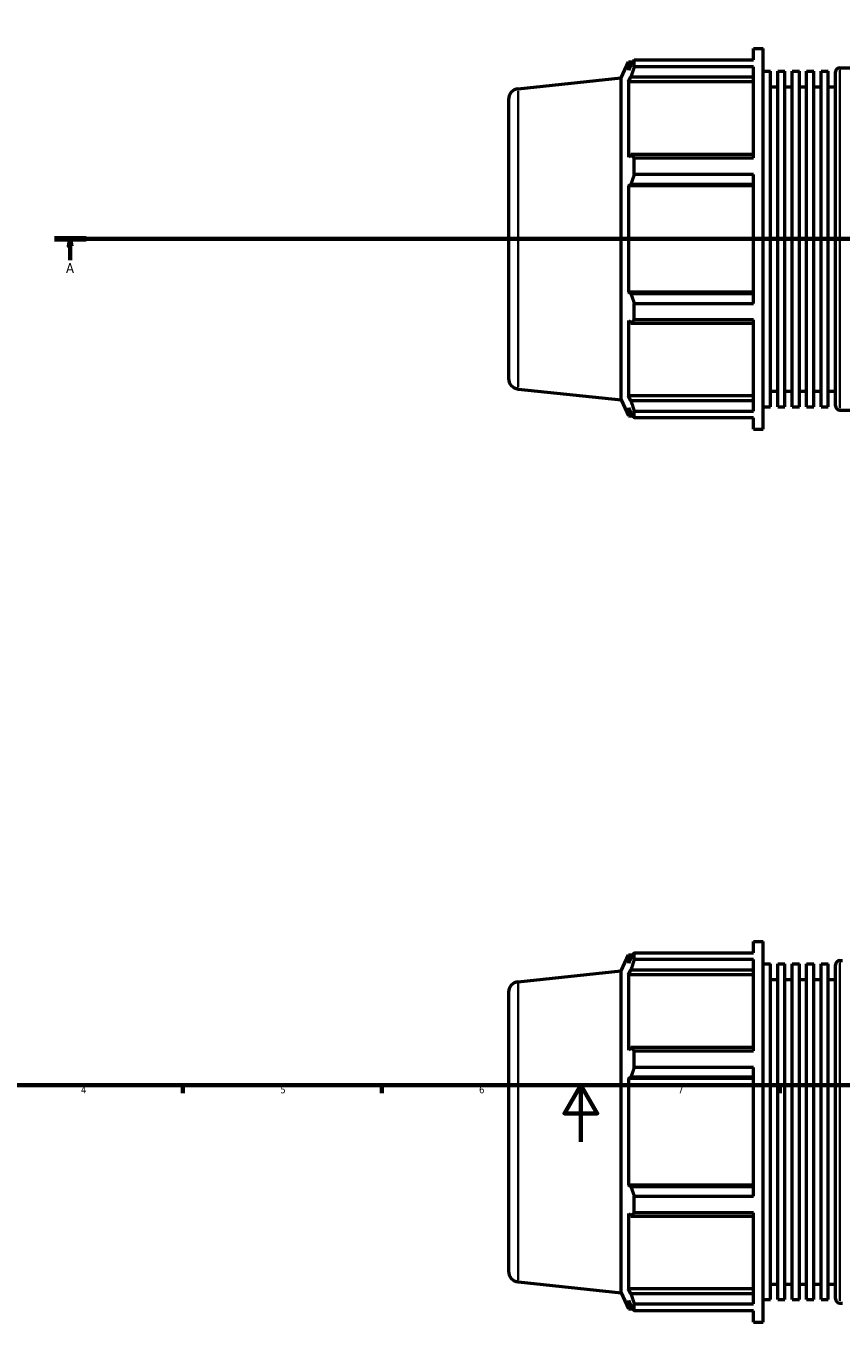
# Model space of a CAD drawing. Header units: millimetres. Extents: x -161 to 1381, y -63 to 966.
# Tile 3 of 8: x 225 to 512, y -63 to 393. Entities that reach past the tile are written whole.
import ezdxf

# ---------------------------------------------------------------- set-up
doc = ezdxf.new("R2010")
doc.units = ezdxf.units.MM
doc.linetypes.add('CHAIN', pattern=[0.7087, 0.4724, -0.0591, 0.1181, -0.0591])
for name, color, linetype, lineweight in [('Border (ISO)', 7, 'Continuous', 70), ('Section Line (ISO)', 7, 'CHAIN', 70), ('Visible (ISO)', 7, 'Continuous', 50), ('Visible Narrow (ISO)', 7, 'Continuous', 35)]:
    doc.layers.add(name, color=color, linetype=linetype, lineweight=lineweight)
doc.styles.add('Label Text (ISO)', font='tahoma.ttf')
doc.styles.add('Note Text (ISO)', font='tahoma.ttf')

# ---------------------------------------------------------------- blocks, each defined once
blk = doc.blocks.new('Borders Default Border')
at = {"layer": 'Border (ISO)'}
for p, q in [((280.33, 20), (280.33, 17.1)), ((350.42, 20), (350.42, 17.1)), ((490.58, 20), (490.58, 17.1))]:
    blk.add_line(p, q, dxfattribs=at)
at = {"layer": 'Border (ISO)', "flags": 128}
for points in [[(20, 20), (20, 574), (821, 574), (821, 20), (20, 20)], [(420.5, 0), (420.5, 20), (414.73, 10), (426.27, 10), (420.5, 20)]]:
    blk.add_lwpolyline(points, dxfattribs=at)
at = {"layer": 'Border (ISO)', "color": 232, "true_color": 0xca0064, "char_height": 2.5, "attachment_point": 7, "style": 'Note Text (ISO)'}
for s, insert in [('4', (244.42, 17.1)), ('5', (314.64, 17.05)), ('6', (384.66, 17.05)), ('7', (454.77, 17.1))]:
    blk.add_mtext(s, dxfattribs=dict(at, insert=insert))
blk = doc.blocks.new('2dTransSection0')
at = {"layer": 'Section Line (ISO)', "linetype": 'CHAIN'}
blk.add_line((235.03, 317.93), (833.03, 317.93), dxfattribs=at)
at = {"layer": 'Section Line (ISO)', "linetype": 'Continuous', "lineweight": 140}
for p, q in [((235.03, 317.93), (246.2, 317.93)), ((821.86, 317.93), (833.03, 317.93))]:
    blk.add_line(p, q, dxfattribs=at)
at = {"layer": 'Section Line (ISO)', "linetype": 'Continuous'}
for p, q in [((240.61, 317.93), (240.11, 315.43)), ((240.11, 315.43), (241.11, 315.43)), ((240.61, 315.43), (240.61, 317.93)), ((241.11, 315.43), (240.61, 317.93)), ((240.61, 310.43), (240.61, 315.43)), ((827.45, 317.93), (826.95, 315.43)), ((826.95, 315.43), (827.95, 315.43)), ((827.45, 315.43), (827.45, 317.93)), ((827.95, 315.43), (827.45, 317.93)), ((827.45, 310.43), (827.45, 315.43))]:
    blk.add_line(p, q, dxfattribs=at)
at = {"layer": 'Section Line (ISO)', "linetype": 'Continuous', "flags": 128}
for points in [[(241.11, 315.43), (240.61, 317.93), (240.11, 315.43), (241.11, 315.43)], [(827.95, 315.43), (827.45, 317.93), (826.95, 315.43), (827.95, 315.43)]]:
    blk.add_lwpolyline(points, dxfattribs=at)
at = {"layer": 'Section Line (ISO)'}
for points in [[(241.11, 315.43), (240.61, 317.93), (240.11, 315.43), (241.11, 315.43)], [(827.95, 315.43), (827.45, 317.93), (826.95, 315.43), (827.95, 315.43)]]:
    blk.add_solid(points, dxfattribs=at)
at = {"layer": 'Section Line (ISO)', "char_height": 3.5, "attachment_point": 7, "style": 'Label Text (ISO)'}
for insert in [(239.13, 305.93), (825.96, 305.93)]:
    blk.add_mtext('A', dxfattribs=dict(at, insert=insert))

msp = doc.modelspace()

# ---------------------------------------------------------------- linework, layer by layer
at = {"layer": 'Visible (ISO)'}
for p, q in [((481.311, 380.97), (481.311, 384.927)), ((481.311, 384.927), (484.786, 384.927)), ((484.786, 250.927), (484.786, 384.927)), ((434.746, 374.602), (437.255, 380.237)), ((437.255, 380.237), (437.255, 377.353)), ((437.255, 380.237), (438.823, 380.237)), ((438.15, 379.27), (437.255, 377.353)), ((439.343, 380.97), (481.311, 380.97)), ((439.343, 378.547), (439.343, 380.97)), ((398.389, 370.78), (434.746, 374.602)), ((434.746, 261.253), (434.746, 374.602)), ((437.255, 373.197), (438.15, 374.98)), ((438.15, 374.98), (481.311, 374.98)), ((481.311, 378.547), (439.343, 378.547)), ((481.311, 346.463), (481.311, 378.547)), ((484.786, 377.021), (487.327, 377.021)), ((487.327, 258.833), (487.327, 377.021)), ((489.869, 258.833), (489.869, 377.021)), ((489.869, 377.021), (492.411, 377.021)), ((492.411, 258.833), (492.411, 377.021)), ((494.952, 258.833), (494.952, 377.021)), ((494.952, 377.021), (497.494, 377.021)), ((497.494, 258.833), (497.494, 377.021)), ((500.036, 258.833), (500.036, 377.021)), ((500.036, 377.021), (502.578, 377.021)), ((502.578, 258.833), (502.578, 377.021)), ((505.119, 258.833), (505.119, 377.021)), ((505.119, 377.021), (507.661, 377.021)), ((507.661, 258.833), (507.661, 377.021)), ((510.203, 259.127), (510.203, 376.727)), ((511.703, 378.227), (556.36, 378.227)), ((481.311, 373.197), (437.255, 373.197)), ((437.255, 373.197), (437.255, 346.699)), ((487.327, 371.527), (489.869, 371.527)), ((492.411, 371.527), (494.952, 371.527)), ((497.494, 371.527), (500.036, 371.527)), ((502.578, 371.527), (505.119, 371.527)), ((507.661, 371.527), (510.203, 371.527)), ((395.031, 367.051), (395.031, 268.804)), ((438.15, 347.627), (437.255, 346.699)), ((481.311, 347.627), (438.15, 347.627)), ((439.343, 346.463), (481.311, 346.463)), ((439.343, 340.614), (439.343, 346.463)), ((481.311, 340.614), (439.343, 340.614)), ((481.311, 295.241), (481.311, 340.614)), ((437.255, 336.664), (438.15, 337.269)), ((481.311, 336.664), (437.255, 336.664)), ((437.255, 336.664), (437.255, 299.19)), ((438.15, 337.269), (481.311, 337.269)), ((481.311, 299.19), (437.255, 299.19)), ((438.15, 298.586), (437.255, 299.19)), ((481.311, 298.586), (438.15, 298.586)), ((439.343, 295.241), (481.311, 295.241)), ((439.343, 289.392), (439.343, 295.241)), ((437.255, 289.156), (437.255, 262.658)), ((437.255, 289.156), (438.15, 288.228)), ((438.15, 288.228), (481.311, 288.228)), ((481.311, 289.392), (439.343, 289.392)), ((481.311, 257.308), (481.311, 289.392)), ((398.389, 265.074), (434.746, 261.253)), ((434.746, 261.253), (437.255, 255.617)), ((481.311, 262.658), (437.255, 262.658)), ((438.15, 260.875), (437.255, 262.658)), ((481.311, 260.875), (438.15, 260.875)), ((487.327, 264.327), (489.869, 264.327)), ((492.411, 264.327), (494.952, 264.327)), ((497.494, 264.327), (500.036, 264.327)), ((502.578, 264.327), (505.119, 264.327)), ((507.661, 264.327), (510.203, 264.327)), ((437.255, 258.501), (437.255, 255.617)), ((437.255, 258.501), (438.15, 256.584)), ((437.255, 255.617), (438.823, 255.617)), ((439.343, 257.308), (481.311, 257.308)), ((439.343, 254.885), (439.343, 257.308)), ((484.786, 258.833), (487.327, 258.833)), ((489.869, 258.833), (492.411, 258.833)), ((494.952, 258.833), (497.494, 258.833)), ((500.036, 258.833), (502.578, 258.833)), ((505.119, 258.833), (507.661, 258.833)), ((511.703, 257.627), (556.36, 257.627)), ((481.311, 254.885), (439.343, 254.885)), ((481.311, 250.927), (481.311, 254.885)), ((481.311, 250.927), (484.786, 250.927)), ((481.311, 66.571), (481.311, 70.529)), ((481.311, 70.529), (484.786, 70.529)), ((484.786, -63.471), (484.786, 70.529)), ((434.746, 60.203), (437.255, 65.839)), ((437.255, 65.839), (437.255, 62.955)), ((437.255, 65.839), (438.823, 65.839)), ((438.15, 64.872), (437.255, 62.955)), ((439.343, 66.571), (481.311, 66.571)), ((439.343, 64.148), (439.343, 66.571)), ((481.311, 64.148), (439.343, 64.148)), ((481.311, 32.064), (481.311, 64.148)), ((398.389, 56.382), (434.746, 60.203)), ((434.746, -53.145), (434.746, 60.203)), ((437.255, 58.798), (438.15, 60.581)), ((438.15, 60.581), (481.311, 60.581)), ((484.786, 62.623), (487.327, 62.623)), ((487.327, -55.565), (487.327, 62.623)), ((489.869, -55.565), (489.869, 62.623)), ((489.869, 62.623), (492.411, 62.623)), ((492.411, -55.565), (492.411, 62.623)), ((494.952, -55.565), (494.952, 62.623)), ((494.952, 62.623), (497.494, 62.623)), ((497.494, -55.565), (497.494, 62.623)), ((500.036, -55.565), (500.036, 62.623)), ((500.036, 62.623), (502.578, 62.623)), ((502.578, -55.565), (502.578, 62.623)), ((505.119, -55.565), (505.119, 62.623)), ((505.119, 62.623), (507.661, 62.623)), ((507.661, -55.565), (507.661, 62.623)), ((510.203, -55.271), (510.203, 62.329)), ((511.703, 63.829), (512.674, 63.829)), ((437.255, 58.798), (437.255, 32.3)), ((481.311, 58.798), (437.255, 58.798)), ((487.327, 57.129), (489.869, 57.129)), ((492.411, 57.129), (494.952, 57.129)), ((497.494, 57.129), (500.036, 57.129)), ((502.578, 57.129), (505.119, 57.129)), ((507.661, 57.129), (510.203, 57.129)), ((395.031, 52.652), (395.031, -45.595)), ((438.15, 33.228), (437.255, 32.3)), ((481.311, 33.228), (438.15, 33.228)), ((439.343, 32.064), (481.311, 32.064)), ((439.343, 26.215), (439.343, 32.064)), ((437.255, 22.266), (438.15, 22.87)), ((438.15, 22.87), (481.311, 22.87)), ((481.311, 26.215), (439.343, 26.215)), ((481.311, -19.158), (481.311, 26.215)), ((437.255, 22.266), (437.255, -15.208)), ((481.311, 22.266), (437.255, 22.266)), ((438.15, -15.813), (437.255, -15.208)), ((481.311, -15.208), (437.255, -15.208)), ((481.311, -15.813), (438.15, -15.813)), ((439.343, -19.158), (481.311, -19.158)), ((439.343, -25.007), (439.343, -19.158)), ((437.255, -25.243), (437.255, -51.741)), ((437.255, -25.243), (438.15, -26.171)), ((438.15, -26.171), (481.311, -26.171)), ((481.311, -25.007), (439.343, -25.007)), ((481.311, -57.091), (481.311, -25.007)), ((398.389, -49.324), (434.746, -53.145)), ((487.327, -50.071), (489.869, -50.071)), ((492.411, -50.071), (494.952, -50.071)), ((497.494, -50.071), (500.036, -50.071)), ((502.578, -50.071), (505.119, -50.071)), ((507.661, -50.071), (510.203, -50.071)), ((434.746, -53.145), (437.255, -58.781)), ((481.311, -51.741), (437.255, -51.741)), ((438.15, -53.524), (437.255, -51.741)), ((481.311, -53.524), (438.15, -53.524)), ((437.255, -55.897), (437.255, -58.781)), ((437.255, -55.897), (438.15, -57.814)), ((437.255, -58.781), (438.823, -58.781)), ((439.343, -57.091), (481.311, -57.091)), ((439.343, -59.513), (439.343, -57.091)), ((484.786, -55.565), (487.327, -55.565)), ((489.869, -55.565), (492.411, -55.565)), ((494.952, -55.565), (497.494, -55.565)), ((500.036, -55.565), (502.578, -55.565)), ((505.119, -55.565), (507.661, -55.565)), ((511.703, -56.771), (512.674, -56.771)), ((481.311, -59.513), (439.343, -59.513)), ((481.311, -63.471), (481.311, -59.513)), ((481.311, -63.471), (484.786, -63.471))]:
    msp.add_line(p, q, dxfattribs=at)
for centre, radius, start, end in [((511.703, 376.727), 1.5, 90, 180), ((398.781, 367.051), 3.75, 96, 180), ((398.781, 268.804), 3.75, 180, 264), ((511.703, 259.127), 1.5, 180, 270), ((511.703, 62.329), 1.5, 90, 180), ((398.781, 52.652), 3.75, 96, 180), ((398.781, -45.595), 3.75, 180, 264), ((511.703, -55.271), 1.5, 180, 270)]:
    msp.add_arc(centre, radius, start, end, dxfattribs=at)
for points, weights in [([(438.15, 379.27), (438.722, 380.103), (439.343, 380.97)], [1.00280395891, 1.00180998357, 1]), ([(439.343, 378.547), (438.722, 376.727), (438.15, 374.98)], [1, 1.00180998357, 1.00280395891]), ([(438.15, 347.627), (438.722, 347.057), (439.343, 346.463)], [1.00280395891, 1.00180998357, 1]), ([(439.343, 340.614), (438.722, 338.907), (438.15, 337.269)], [1, 1.00180998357, 1.00280395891]), ([(438.15, 298.586), (438.722, 296.947), (439.343, 295.241)], [1.00280395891, 1.00180998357, 1]), ([(439.343, 289.392), (438.722, 288.798), (438.15, 288.228)], [1, 1.00180998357, 1.00280395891]), ([(438.15, 260.875), (438.722, 259.128), (439.343, 257.308)], [1.00280395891, 1.00180998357, 1]), ([(439.343, 254.885), (438.722, 255.752), (438.15, 256.584)], [1, 1.00180998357, 1.00280395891]), ([(438.15, 64.872), (438.722, 65.704), (439.343, 66.571)], [1.00280395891, 1.00180998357, 1]), ([(439.343, 64.148), (438.722, 62.328), (438.15, 60.581)], [1, 1.00180998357, 1.00280395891]), ([(438.15, 33.228), (438.722, 32.658), (439.343, 32.064)], [1.00280395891, 1.00180998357, 1]), ([(439.343, 26.215), (438.722, 24.509), (438.15, 22.87)], [1, 1.00180998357, 1.00280395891]), ([(438.15, -15.813), (438.722, -17.451), (439.343, -19.158)], [1.00280395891, 1.00180998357, 1]), ([(439.343, -25.007), (438.722, -25.601), (438.15, -26.171)], [1, 1.00180998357, 1.00280395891]), ([(438.15, -53.524), (438.722, -55.271), (439.343, -57.091)], [1.00280395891, 1.00180998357, 1]), ([(439.343, -59.513), (438.722, -58.647), (438.15, -57.814)], [1, 1.00180998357, 1.00280395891])]:
    msp.add_rational_spline(points, weights, degree=2, dxfattribs=at)
at = {"layer": 'Visible Narrow (ISO)'}
for p, q in [((511.703, 377.485), (511.703, 258.37)), ((398.389, 265.725), (398.389, 370.13)), ((511.703, 63.086), (511.703, -56.029)), ((398.389, -48.673), (398.389, 55.731))]:
    msp.add_line(p, q, dxfattribs=at)

# ---------------------------------------------------------------- block references
msp.add_blockref('Borders Default Border', (0, 0))
at = {"layer": 'Section Line (ISO)'}
msp.add_blockref('2dTransSection0', (0, 0), dxfattribs=at)

doc.saveas('drawing.dxf')
